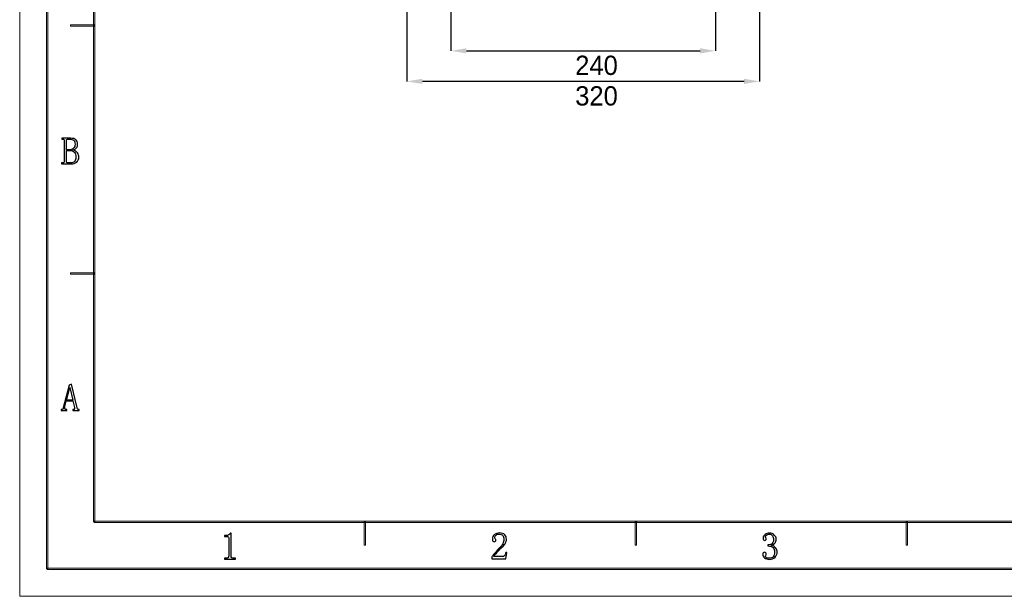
# Model space of a CAD drawing. Header units: millimetres. Extents: x -415 to 5, y -292 to 5.
# Tile 1 of 72: x -415 to -237, y -292 to -188. Entities that reach past the tile are written whole.
import ezdxf

# ---------------------------------------------------------------- set-up
doc = ezdxf.new("R2010")
doc.units = ezdxf.units.MM
doc.header["$MEASUREMENT"] = 0
doc.layers.add('layer 1', color=7, linetype='Continuous')
doc.styles.add('SLDTEXTSTYLE16', font='ARIAL.TTF', dxfattribs={"width": 0.948})
doc.dimstyles.new('SLDDIMSTYLE0', dxfattribs={"dimtxt": 3.5, "dimasz": 2.8, "dimexe": 0, "dimexo": 0.0625, "dimgap": 0.875, "dimtad": 2, "dimlfac": 5, "dimrnd": 1e-09, "dimzin": 12, "dimdsep": 46, "dimtxsty": 'SLDTEXTSTYLE16', "dimsah": 1, "dimcen": 0.09, "dimadec": 0, "dimazin": 3, "dimtfac": 1, "dimtofl": 0, "dimtmove": 0, "dimatfit": 3, "dimfxl": 1, "dimfrac": 2, "dimtolj": 1, "dimtzin": 12, "dimarcsym": 0})

# ---------------------------------------------------------------- blocks, each defined once
blk = doc.blocks.new('*D42')
at = {"color": 0, "linetype": 'Continuous', "lineweight": -2}
for p, q in [((-345.17, -179.23), (-345.17, -198.81)), ((-281.17, -179.23), (-281.17, -198.81)), ((-283.97, -198.81), (-342.37, -198.81))]:
    blk.add_line(p, q, dxfattribs=at)
at = {"color": 0}
for points in [[(-342.37, -198.34), (-342.37, -199.28), (-345.17, -198.81)], [(-283.97, -199.28), (-283.97, -198.34), (-281.17, -198.81)]]:
    blk.add_solid(points, dxfattribs=at)
at = {"layer": 'Defpoints', "color": 0}
for p in [(-345.17, -179.17), (-281.17, -179.17), (-345.17, -198.81)]:
    blk.add_point(p, dxfattribs=at)
at = {"color": 0, "lineweight": 18, "insert": (-310.76, -199.69), "char_height": 3.5, "attachment_point": 2, "style": 'SLDTEXTSTYLE16'}
blk.add_mtext('\\A1;320', dxfattribs=at)
blk = doc.blocks.new('*D43')
at = {"color": 0, "linetype": 'Continuous', "lineweight": -2}
for p, q in [((-337.17, -183.37), (-337.17, -193.27)), ((-289.17, -183.37), (-289.17, -193.27)), ((-334.37, -193.27), (-291.97, -193.27))]:
    blk.add_line(p, q, dxfattribs=at)
at = {"color": 0}
for points in [[(-334.37, -192.8), (-334.37, -193.74), (-337.17, -193.27)], [(-291.97, -193.74), (-291.97, -192.8), (-289.17, -193.27)]]:
    blk.add_solid(points, dxfattribs=at)
at = {"layer": 'Defpoints', "color": 0}
for p in [(-337.17, -183.31), (-289.17, -183.31), (-289.17, -193.27)]:
    blk.add_point(p, dxfattribs=at)
at = {"color": 0, "lineweight": 18, "insert": (-310.76, -194.15), "char_height": 3.5, "attachment_point": 2, "style": 'SLDTEXTSTYLE16'}
blk.add_mtext('\\A1;240', dxfattribs=at)

msp = doc.modelspace()

# ---------------------------------------------------------------- linework, layer by layer
at = {"layer": 'layer 1', "lineweight": 9}
for points in [[(-415.4364, -292.2202), (-415.4364, -292.2202), (-415.4364, 4.9484), (-415.4364, 4.9484)], [(-415.4364, -292.2202), (-415.4364, -292.2202), (-415.4364, 4.9484), (-415.4364, 4.9484)], [(-415.4364, -292.2202), (-415.4364, -292.2202), (-415.4364, 4.9484), (-415.4364, 4.9484)], [(-415.4364, -292.2202), (-415.4364, -292.2202), (-415.4364, 4.9484), (-415.4364, 4.9484)], [(-415.4364, -292.2202), (-415.4364, -292.2202), (-415.4364, 4.9484), (-415.4364, 4.9484)], [(-415.4364, -292.2202), (-415.4364, -292.2202), (-415.4364, 4.9484), (-415.4364, 4.9484)], [(-415.4364, -292.2202), (-415.4364, -292.2202), (-415.4364, 4.9484), (-415.4364, 4.9484)], [(-415.4364, -292.2202), (-415.4364, -292.2202), (-415.4364, 4.9484), (-415.4364, 4.9484)], [(-415.4364, -292.2202), (-415.4364, -292.2202), (-415.4364, 4.9484), (-415.4364, 4.9484)], [(-415.4364, -292.2202), (-415.4364, -292.2202), (-415.4364, 4.9484), (-415.4364, 4.9484)], [(-415.4364, -292.2202), (-415.4364, -292.2202), (-415.4364, 4.9484), (-415.4364, 4.9484)], [(-415.4364, -292.2202), (-415.4364, -292.2202), (-415.4364, 4.9484), (-415.4364, 4.9484)], [(-415.4364, -292.2202), (-415.4364, -292.2202), (-415.4364, 4.9484), (-415.4364, 4.9484)], [(-415.4364, -292.2202), (-415.4364, -292.2202), (-415.4364, 4.9484), (-415.4364, 4.9484)], [(-415.4364, -292.2202), (-415.4364, -292.2202), (-415.4364, 4.9484), (-415.4364, 4.9484)], [(-415.4364, -292.2202), (-415.4364, -292.2202), (-415.4364, 4.9484), (-415.4364, 4.9484)], [(-415.4364, -292.2202), (-415.4364, -292.2202), (-415.4364, 4.9484), (-415.4364, 4.9484)], [(-415.4364, -292.2202), (-415.4364, -292.2202), (-415.4364, 4.9484), (-415.4364, 4.9484)], [(-415.4364, -292.2202), (-415.4364, -292.2202), (-415.4364, 4.9484), (-415.4364, 4.9484)], [(-415.4364, -292.2202), (-415.4364, -292.2202), (-415.4364, 4.9484), (-415.4364, 4.9484)], [(-415.4364, -292.2202), (-415.4364, -292.2202), (-415.4364, 4.9484), (-415.4364, 4.9484)], [(-415.4364, -292.2202), (-415.4364, -292.2202), (-415.4364, -292.2202), (-415.4364, -292.2202)], [(-415.4364, -292.2202), (-415.4364, -292.2202), (-415.4364, -292.2202), (-415.4364, -292.2202)]]:
    msp.add_open_spline(points, degree=3, dxfattribs=at)
for points in [[(-410.314, -287.2174), (-410.314, -287.2174), (-410.5639, -287.2174), (-410.5639, -287.2174), (-410.5639, -287.2174), (-410.5639, -287.2174), (-410.5639, -0.0545), (-410.5639, -0.0545), (-410.5639, -0.0545), (-410.5639, -0.0545), (-410.314, -0.0545), (-410.314, -0.0545), (-410.314, -0.0545), (-410.314, -0.0545), (-410.314, -287.2174), (-410.314, -287.2174)], [(-401.8184, -278.7126), (-401.8184, -278.7126), (-402.0684, -278.7126), (-402.0684, -278.7126), (-402.0684, -278.7126), (-402.0684, -278.7126), (-402.0684, -8.5593), (-402.0684, -8.5593), (-402.0684, -8.5593), (-402.0684, -8.5593), (-401.8184, -8.5593), (-401.8184, -8.5593), (-401.8184, -8.5593), (-401.8184, -8.5593), (-401.8184, -278.7126), (-401.8184, -278.7126)], [(-406.1912, -188.7866), (-406.1912, -188.7866), (-406.1912, -188.5364), (-406.1912, -188.5364), (-406.1912, -188.5364), (-406.1912, -188.5364), (-401.9434, -188.5364), (-401.9434, -188.5364), (-401.9434, -188.5364), (-401.9434, -188.5364), (-401.9434, -188.7866), (-401.9434, -188.7866), (-401.9434, -188.7866), (-401.9434, -188.7866), (-406.1912, -188.7866), (-406.1912, -188.7866)], [(-406.1912, -233.8121), (-406.1912, -233.8121), (-406.1912, -233.5619), (-406.1912, -233.5619), (-406.1912, -233.5619), (-406.1912, -233.5619), (-401.9434, -233.5619), (-401.9434, -233.5619), (-401.9434, -233.5619), (-401.9434, -233.5619), (-401.9434, -233.8121), (-401.9434, -233.8121), (-401.9434, -233.8121), (-401.9434, -233.8121), (-406.1912, -233.8121), (-406.1912, -233.8121)], [(-352.6565, -282.965), (-352.6565, -282.965), (-352.9064, -282.965), (-352.9064, -282.965), (-352.9064, -282.965), (-352.9064, -282.965), (-352.9064, -278.7126), (-352.9064, -278.7126), (-352.9064, -278.7126), (-352.9064, -278.7126), (-352.6565, -278.7126), (-352.6565, -278.7126), (-352.6565, -278.7126), (-352.6565, -278.7126), (-352.6565, -282.965), (-352.6565, -282.965)], [(-303.4945, -282.965), (-303.4945, -282.965), (-303.7444, -282.965), (-303.7444, -282.965), (-303.7444, -282.965), (-303.7444, -282.965), (-303.7444, -278.7126), (-303.7444, -278.7126), (-303.7444, -278.7126), (-303.7444, -278.7126), (-303.4945, -278.7126), (-303.4945, -278.7126), (-303.4945, -278.7126), (-303.4945, -278.7126), (-303.4945, -282.965), (-303.4945, -282.965)], [(-254.3325, -282.965), (-254.3325, -282.965), (-254.5825, -282.965), (-254.5825, -282.965), (-254.5825, -282.965), (-254.5825, -282.965), (-254.5825, -278.7126), (-254.5825, -278.7126), (-254.5825, -278.7126), (-254.5825, -278.7126), (-254.3325, -278.7126), (-254.3325, -278.7126), (-254.3325, -278.7126), (-254.3325, -278.7126), (-254.3325, -282.965), (-254.3325, -282.965)]]:
    msp.add_open_spline(points, degree=3, knots=[0, 0, 0, 0, 0.2, 0.2, 0.2, 0.2, 0.4, 0.4, 0.4, 0.4, 0.6, 0.6, 0.6, 0.6, 1, 1, 1, 1], dxfattribs=at)
at = {"layer": 'layer 1'}
for points, knots in [([(-407.8266, -213.7794), (-407.8266, -213.7794), (-407.8266, -213.6162), (-407.8266, -213.6162), (-407.8266, -213.6162), (-407.8266, -213.6162), (-407.6091, -213.6162), (-407.6091, -213.6162), (-407.6091, -213.6162), (-407.519, -213.6162), (-407.4554, -213.5988), (-407.4194, -213.5617), (-407.4194, -213.5617), (-407.3836, -213.5258), (-407.365, -213.4714), (-407.365, -213.3996), (-407.365, -213.3996), (-407.365, -213.3996), (-407.365, -209.5179), (-407.365, -209.5179), (-407.365, -209.5179), (-407.365, -209.4461), (-407.3836, -209.3916), (-407.4194, -209.3558), (-407.4194, -209.3558), (-407.4554, -209.3187), (-407.519, -209.3013), (-407.6091, -209.3013), (-407.6091, -209.3013), (-407.6091, -209.3013), (-407.7722, -209.3013), (-407.7722, -209.3013), (-407.7722, -209.3013), (-407.7722, -209.3013), (-407.7722, -209.1381), (-407.7722, -209.1381), (-407.7722, -209.1381), (-407.7722, -209.1381), (-406.199, -209.1381), (-406.199, -209.1381), (-406.199, -209.1381), (-405.7653, -209.1381), (-405.4448, -209.2237), (-405.2366, -209.3964), (-405.2366, -209.3964), (-405.0295, -209.5677), (-404.9255, -209.8352), (-404.9255, -210.1965), (-404.9255, -210.1965), (-404.9255, -210.4501), (-404.9798, -210.6585), (-405.0874, -210.8207), (-405.0874, -210.8207), (-405.1961, -210.9839), (-405.4228, -211.1287), (-405.7653, -211.2549), (-405.7653, -211.2549), (-405.35, -211.3824), (-405.07, -211.563), (-404.9255, -211.798), (-404.9255, -211.798), (-404.7808, -212.0332), (-404.7079, -212.296), (-404.7079, -212.5855), (-404.7079, -212.5855), (-404.7079, -212.9468), (-404.8352, -213.2363), (-405.0874, -213.454), (-405.0874, -213.454), (-405.3407, -213.6706), (-405.6843, -213.7794), (-406.1182, -213.7794), (-406.1182, -213.7794), (-406.1182, -213.7794), (-407.8266, -213.7794), (-407.8266, -213.7794)], [0, 0, 0, 0, 0.05, 0.05, 0.05, 0.05, 0.1, 0.1, 0.1, 0.1, 0.15, 0.15, 0.15, 0.15, 0.2, 0.2, 0.2, 0.2, 0.25, 0.25, 0.25, 0.25, 0.3, 0.3, 0.3, 0.3, 0.35, 0.35, 0.35, 0.35, 0.4, 0.4, 0.4, 0.4, 0.45, 0.45, 0.45, 0.45, 0.5, 0.5, 0.5, 0.5, 0.55, 0.55, 0.55, 0.55, 0.6, 0.6, 0.6, 0.6, 0.65, 0.65, 0.65, 0.65, 0.7, 0.7, 0.7, 0.7, 0.75, 0.75, 0.75, 0.75, 0.8, 0.8, 0.8, 0.8, 0.85, 0.85, 0.85, 0.85, 0.9, 0.9, 0.9, 0.9, 1, 1, 1, 1]), ([(-405.3859, -210.1965), (-405.3859, -209.8711), (-405.476, -209.6406), (-405.6578, -209.5051), (-405.6578, -209.5051), (-405.8382, -209.3685), (-406.0729, -209.3013), (-406.3622, -209.3013), (-406.3622, -209.3013), (-406.3622, -209.3013), (-406.6873, -209.3013), (-406.6873, -209.3013), (-406.6873, -209.3013), (-406.7601, -209.3013), (-406.8191, -209.3187), (-406.8642, -209.3558), (-406.8642, -209.3558), (-406.9092, -209.3916), (-406.9312, -209.4461), (-406.9312, -209.5179), (-406.9312, -209.5179), (-406.9312, -209.5179), (-406.9312, -211.2005), (-406.9312, -211.2005), (-406.9312, -211.2005), (-406.9312, -211.2005), (-406.2269, -211.2005), (-406.2269, -211.2005), (-406.2269, -211.2005), (-406.0279, -211.2005), (-405.8382, -211.1194), (-405.6578, -210.9562), (-405.6578, -210.9562), (-405.476, -210.794), (-405.3859, -210.5404), (-405.3859, -210.1965)], [0, 0, 0, 0, 0.1, 0.1, 0.1, 0.1, 0.2, 0.2, 0.2, 0.2, 0.3, 0.3, 0.3, 0.3, 0.4, 0.4, 0.4, 0.4, 0.5, 0.5, 0.5, 0.5, 0.6, 0.6, 0.6, 0.6, 0.7, 0.7, 0.7, 0.7, 0.8, 0.8, 0.8, 0.8, 1, 1, 1, 1]), ([(-406.199, -213.6162), (-405.8925, -213.6162), (-405.6531, -213.5212), (-405.4807, -213.3313), (-405.4807, -213.3313), (-405.3095, -213.1413), (-405.2239, -212.875), (-405.2239, -212.5311), (-405.2239, -212.5311), (-405.2239, -212.1327), (-405.3141, -211.8385), (-405.4946, -211.6487), (-405.4946, -211.6487), (-405.675, -211.4588), (-405.9468, -211.3638), (-406.3078, -211.3638), (-406.3078, -211.3638), (-406.3078, -211.3638), (-406.9312, -211.3638), (-406.9312, -211.3638), (-406.9312, -211.3638), (-406.9312, -211.3638), (-406.9312, -213.3996), (-406.9312, -213.3996), (-406.9312, -213.3996), (-406.9312, -213.4714), (-406.9092, -213.5258), (-406.8642, -213.5617), (-406.8642, -213.5617), (-406.8191, -213.5988), (-406.7601, -213.6162), (-406.6873, -213.6162), (-406.6873, -213.6162), (-406.6873, -213.6162), (-406.199, -213.6162), (-406.199, -213.6162)], [0, 0, 0, 0, 0.1, 0.1, 0.1, 0.1, 0.2, 0.2, 0.2, 0.2, 0.3, 0.3, 0.3, 0.3, 0.4, 0.4, 0.4, 0.4, 0.5, 0.5, 0.5, 0.5, 0.6, 0.6, 0.6, 0.6, 0.7, 0.7, 0.7, 0.7, 0.8, 0.8, 0.8, 0.8, 1, 1, 1, 1]), ([(-405.7645, -256.781), (-405.7645, -256.781), (-406.985, -256.781), (-406.985, -256.781), (-406.985, -256.781), (-406.985, -256.781), (-407.229, -257.8128), (-407.229, -257.8128), (-407.229, -257.8128), (-407.2649, -257.9749), (-407.2649, -258.1069), (-407.229, -258.2054), (-407.229, -258.2054), (-407.192, -258.305), (-407.111, -258.3547), (-406.985, -258.3547), (-406.985, -258.3547), (-406.985, -258.3547), (-406.9028, -258.3547), (-406.9028, -258.3547), (-406.9028, -258.3547), (-406.9028, -258.3547), (-406.9028, -258.518), (-406.9028, -258.518), (-406.9028, -258.518), (-406.9028, -258.518), (-407.9069, -258.518), (-407.9069, -258.518), (-407.9069, -258.518), (-407.9069, -258.518), (-407.9069, -258.3547), (-407.9069, -258.3547), (-407.9069, -258.3547), (-407.9069, -258.3547), (-407.8249, -258.3547), (-407.8249, -258.3547), (-407.8249, -258.3547), (-407.7531, -258.3547), (-407.6895, -258.3327), (-407.635, -258.2876), (-407.635, -258.2876), (-407.5806, -258.2424), (-407.5448, -258.1648), (-407.5263, -258.0571), (-407.5263, -258.0571), (-407.5263, -258.0571), (-406.4691, -253.9044), (-406.4691, -253.9044), (-406.4691, -253.9044), (-406.4691, -253.9044), (-406.063, -253.7678), (-406.063, -253.7678), (-406.063, -253.7678), (-406.063, -253.7678), (-405.0324, -258.0571), (-405.0324, -258.0571), (-405.0324, -258.0571), (-404.9965, -258.1648), (-404.9513, -258.2424), (-404.897, -258.2876), (-404.897, -258.2876), (-404.8426, -258.3327), (-404.779, -258.3547), (-404.7073, -258.3547), (-404.7073, -258.3547), (-404.7073, -258.3547), (-404.6263, -258.3547), (-404.6263, -258.3547), (-404.6263, -258.3547), (-404.6263, -258.3547), (-404.6263, -258.518), (-404.6263, -258.518), (-404.6263, -258.518), (-404.6263, -258.518), (-405.7912, -258.518), (-405.7912, -258.518), (-405.7912, -258.518), (-405.7912, -258.518), (-405.7912, -258.3547), (-405.7912, -258.3547), (-405.7912, -258.3547), (-405.7912, -258.3547), (-405.6837, -258.3547), (-405.6837, -258.3547), (-405.6837, -258.3547), (-405.5749, -258.3547), (-405.5066, -258.3234), (-405.48, -258.2597), (-405.48, -258.2597), (-405.4522, -258.1972), (-405.4569, -258.1023), (-405.4939, -257.9749), (-405.4939, -257.9749), (-405.4939, -257.9749), (-405.7645, -256.781), (-405.7645, -256.781)], [0, 0, 0, 0, 0.04, 0.04, 0.04, 0.04, 0.08, 0.08, 0.08, 0.08, 0.12, 0.12, 0.12, 0.12, 0.16, 0.16, 0.16, 0.16, 0.2, 0.2, 0.2, 0.2, 0.24, 0.24, 0.24, 0.24, 0.28, 0.28, 0.28, 0.28, 0.32, 0.32, 0.32, 0.32, 0.36, 0.36, 0.36, 0.36, 0.4, 0.4, 0.4, 0.4, 0.44, 0.44, 0.44, 0.44, 0.48, 0.48, 0.48, 0.48, 0.52, 0.52, 0.52, 0.52, 0.56, 0.56, 0.56, 0.56, 0.6, 0.6, 0.6, 0.6, 0.64, 0.64, 0.64, 0.64, 0.68, 0.68, 0.68, 0.68, 0.72, 0.72, 0.72, 0.72, 0.76, 0.76, 0.76, 0.76, 0.8, 0.8, 0.8, 0.8, 0.84, 0.84, 0.84, 0.84, 0.88, 0.88, 0.88, 0.88, 0.92, 0.92, 0.92, 0.92, 1, 1, 1, 1]), ([(-406.3338, -254.3654), (-406.3338, -254.3654), (-406.3614, -254.3654), (-406.3614, -254.3654), (-406.3614, -254.3654), (-406.3614, -254.3654), (-406.9305, -256.6177), (-406.9305, -256.6177), (-406.9305, -256.6177), (-406.9305, -256.6177), (-405.7912, -256.6177), (-405.7912, -256.6177), (-405.7912, -256.6177), (-405.7912, -256.6177), (-406.3338, -254.3654), (-406.3338, -254.3654)], [0, 0, 0, 0, 0.2, 0.2, 0.2, 0.2, 0.4, 0.4, 0.4, 0.4, 0.6, 0.6, 0.6, 0.6, 1, 1, 1, 1]), ([(-377.0768, -280.7714), (-377.0768, -280.7714), (-377.0768, -284.8963), (-377.0768, -284.8963), (-377.0768, -284.8963), (-377.0768, -285.0411), (-377.0317, -285.1499), (-376.9415, -285.2228), (-376.9415, -285.2228), (-376.8512, -285.2947), (-376.7251, -285.3306), (-376.5621, -285.3306), (-376.5621, -285.3306), (-376.5621, -285.3306), (-376.2914, -285.3306), (-376.2914, -285.3306), (-376.2914, -285.3306), (-376.2914, -285.3306), (-376.2914, -285.4939), (-376.2914, -285.4939), (-376.2914, -285.4939), (-376.2914, -285.4939), (-378.2706, -285.4939), (-378.2706, -285.4939), (-378.2706, -285.4939), (-378.2706, -285.4939), (-378.2706, -285.3306), (-378.2706, -285.3306), (-378.2706, -285.3306), (-378.2706, -285.3306), (-378.0265, -285.3306), (-378.0265, -285.3306), (-378.0265, -285.3306), (-377.8461, -285.3306), (-377.7142, -285.2947), (-377.6332, -285.2228), (-377.6332, -285.2228), (-377.5523, -285.1499), (-377.5106, -285.0411), (-377.5106, -284.8963), (-377.5106, -284.8963), (-377.5106, -284.8963), (-377.5106, -281.6121), (-377.5106, -281.6121), (-377.5106, -281.6121), (-377.5106, -281.5403), (-377.5337, -281.4813), (-377.5788, -281.4361), (-377.5788, -281.4361), (-377.624, -281.3909), (-377.6923, -281.3678), (-377.7824, -281.3678), (-377.7824, -281.3678), (-377.7824, -281.3678), (-378.2706, -281.3678), (-378.2706, -281.3678), (-378.2706, -281.3678), (-378.2706, -281.3678), (-378.2706, -281.2057), (-378.2706, -281.2057), (-378.2706, -281.2057), (-378.2706, -281.2057), (-378.0265, -281.2057), (-378.0265, -281.2057), (-378.0265, -281.2057), (-377.8091, -281.2057), (-377.6332, -281.1698), (-377.4979, -281.0968), (-377.4979, -281.0968), (-377.3625, -281.025), (-377.2584, -280.9162), (-377.1855, -280.7714), (-377.1855, -280.7714), (-377.1855, -280.7714), (-377.0768, -280.7714), (-377.0768, -280.7714)], [0, 0, 0, 0, 0.05, 0.05, 0.05, 0.05, 0.1, 0.1, 0.1, 0.1, 0.15, 0.15, 0.15, 0.15, 0.2, 0.2, 0.2, 0.2, 0.25, 0.25, 0.25, 0.25, 0.3, 0.3, 0.3, 0.3, 0.35, 0.35, 0.35, 0.35, 0.4, 0.4, 0.4, 0.4, 0.45, 0.45, 0.45, 0.45, 0.5, 0.5, 0.5, 0.5, 0.55, 0.55, 0.55, 0.55, 0.6, 0.6, 0.6, 0.6, 0.65, 0.65, 0.65, 0.65, 0.7, 0.7, 0.7, 0.7, 0.75, 0.75, 0.75, 0.75, 0.8, 0.8, 0.8, 0.8, 0.85, 0.85, 0.85, 0.85, 0.9, 0.9, 0.9, 0.9, 1, 1, 1, 1]), ([(-327.5709, -281.9298), (-327.5709, -281.6033), (-327.6427, -281.3543), (-327.7872, -281.1828), (-327.7872, -281.1828), (-327.9319, -281.0115), (-328.1493, -280.9246), (-328.4385, -280.9246), (-328.4385, -280.9246), (-328.6549, -280.9246), (-328.8399, -280.9837), (-328.9937, -281.1019), (-328.9937, -281.1019), (-329.1476, -281.2188), (-329.224, -281.3682), (-329.224, -281.5488), (-329.224, -281.5488), (-329.224, -281.6577), (-329.1927, -281.748), (-329.1291, -281.821), (-329.1291, -281.821), (-329.0666, -281.8927), (-329.0342, -281.9657), (-329.0342, -282.0375), (-329.0342, -282.0375), (-329.0342, -282.1279), (-329.0573, -282.1961), (-329.1025, -282.2414), (-329.1025, -282.2414), (-329.1476, -282.2865), (-329.2158, -282.3096), (-329.3061, -282.3096), (-329.3061, -282.3096), (-329.4137, -282.3096), (-329.5005, -282.2772), (-329.5629, -282.2147), (-329.5629, -282.2147), (-329.6266, -282.151), (-329.6578, -282.0467), (-329.6578, -281.902), (-329.6578, -281.902), (-329.6578, -281.5222), (-329.5224, -281.2326), (-329.2518, -281.0335), (-329.2518, -281.0335), (-328.9799, -280.8343), (-328.6907, -280.7347), (-328.3841, -280.7347), (-328.3841, -280.7347), (-327.9504, -280.7347), (-327.6299, -280.8436), (-327.4217, -281.0613), (-327.4217, -281.0613), (-327.2135, -281.2779), (-327.1094, -281.5488), (-327.1094, -281.8754), (-327.1094, -281.8754), (-327.1094, -282.0919), (-327.1592, -282.3096), (-327.2586, -282.5262), (-327.2586, -282.5262), (-327.3582, -282.7439), (-327.5165, -282.9512), (-327.7328, -283.1504), (-327.7328, -283.1504), (-328.257, -283.6576), (-328.6594, -284.0687), (-328.9393, -284.386), (-328.9393, -284.386), (-329.2205, -284.7021), (-329.387, -284.9152), (-329.4414, -285.0229), (-329.4414, -285.0229), (-329.4414, -285.0229), (-327.8416, -285.0229), (-327.8416, -285.0229), (-327.8416, -285.0229), (-327.6785, -285.0229), (-327.5432, -284.9604), (-327.4355, -284.833), (-327.4355, -284.833), (-327.3268, -284.7068), (-327.254, -284.5168), (-327.2181, -284.2632), (-327.2181, -284.2632), (-327.2181, -284.2632), (-327.055, -284.2632), (-327.055, -284.2632), (-327.055, -284.2632), (-327.055, -284.2632), (-327.2181, -285.4305), (-327.2181, -285.4305), (-327.2181, -285.4305), (-327.2181, -285.4305), (-329.7399, -285.4305), (-329.7399, -285.4305), (-329.7399, -285.4305), (-329.7399, -285.4305), (-329.7399, -285.0773), (-329.7399, -285.0773), (-329.7399, -285.0773), (-329.6496, -284.9152), (-329.5005, -284.7068), (-329.2922, -284.4532), (-329.2922, -284.4532), (-329.084, -284.1995), (-328.8087, -283.9019), (-328.4651, -283.558), (-328.4651, -283.558), (-328.1585, -283.25), (-327.9319, -282.9605), (-327.7872, -282.6895), (-327.7872, -282.6895), (-327.6427, -282.4174), (-327.5709, -282.1649), (-327.5709, -281.9298)], [0, 0, 0, 0, 0.03333333, 0.03333333, 0.03333333, 0.03333333, 0.06666667, 0.06666667, 0.06666667, 0.06666667, 0.1, 0.1, 0.1, 0.1, 0.13333333, 0.13333333, 0.13333333, 0.13333333, 0.16666667, 0.16666667, 0.16666667, 0.16666667, 0.2, 0.2, 0.2, 0.2, 0.23333333, 0.23333333, 0.23333333, 0.23333333, 0.26666667, 0.26666667, 0.26666667, 0.26666667, 0.3, 0.3, 0.3, 0.3, 0.33333333, 0.33333333, 0.33333333, 0.33333333, 0.36666667, 0.36666667, 0.36666667, 0.36666667, 0.4, 0.4, 0.4, 0.4, 0.43333333, 0.43333333, 0.43333333, 0.43333333, 0.46666667, 0.46666667, 0.46666667, 0.46666667, 0.5, 0.5, 0.5, 0.5, 0.53333333, 0.53333333, 0.53333333, 0.53333333, 0.56666667, 0.56666667, 0.56666667, 0.56666667, 0.6, 0.6, 0.6, 0.6, 0.63333333, 0.63333333, 0.63333333, 0.63333333, 0.66666667, 0.66666667, 0.66666667, 0.66666667, 0.7, 0.7, 0.7, 0.7, 0.73333333, 0.73333333, 0.73333333, 0.73333333, 0.76666667, 0.76666667, 0.76666667, 0.76666667, 0.8, 0.8, 0.8, 0.8, 0.83333333, 0.83333333, 0.83333333, 0.83333333, 0.86666667, 0.86666667, 0.86666667, 0.86666667, 0.9, 0.9, 0.9, 0.9, 0.93333333, 0.93333333, 0.93333333, 0.93333333, 1, 1, 1, 1]), ([(-277.9808, -284.2187), (-277.9808, -284.5626), (-278.108, -284.8648), (-278.3613, -285.1277), (-278.3613, -285.1277), (-278.6135, -285.3906), (-278.9663, -285.5214), (-279.4186, -285.5214), (-279.4186, -285.5214), (-279.7437, -285.5214), (-280.0236, -285.4311), (-280.2584, -285.2493), (-280.2584, -285.2493), (-280.4932, -285.0686), (-280.6113, -284.8613), (-280.6113, -284.625), (-280.6113, -284.625), (-280.6113, -284.5174), (-280.5754, -284.4224), (-280.5025, -284.3402), (-280.5025, -284.3402), (-280.4308, -284.2591), (-280.3579, -284.2187), (-280.2862, -284.2187), (-280.2862, -284.2187), (-280.1775, -284.2187), (-280.1, -284.2591), (-280.0548, -284.3402), (-280.0548, -284.3402), (-280.0097, -284.4224), (-279.9878, -284.4896), (-279.9878, -284.5441), (-279.9878, -284.5441), (-279.9878, -284.6343), (-280.005, -284.712), (-280.0421, -284.7745), (-280.0421, -284.7745), (-280.078, -284.8381), (-280.0965, -284.8972), (-280.0965, -284.9516), (-280.0965, -284.9516), (-280.0965, -285.0593), (-280.0283, -285.1508), (-279.8929, -285.2226), (-279.8929, -285.2226), (-279.7575, -285.2956), (-279.6083, -285.3315), (-279.4452, -285.3315), (-279.4452, -285.3315), (-279.1202, -285.3315), (-278.8761, -285.2365), (-278.713, -285.0466), (-278.713, -285.0466), (-278.551, -284.8567), (-278.4689, -284.5626), (-278.4689, -284.1642), (-278.4689, -284.1642), (-278.4689, -283.8388), (-278.5557, -283.5759), (-278.7269, -283.3768), (-278.7269, -283.3768), (-278.8981, -283.1775), (-279.2196, -283.0779), (-279.6893, -283.0779), (-279.6893, -283.0779), (-279.6893, -283.0779), (-279.6893, -282.8881), (-279.6893, -282.8881), (-279.6893, -282.8881), (-279.3272, -282.8881), (-279.0612, -282.8023), (-278.8899, -282.631), (-278.8899, -282.631), (-278.7176, -282.4584), (-278.632, -282.2187), (-278.632, -281.9119), (-278.632, -281.9119), (-278.632, -281.6582), (-278.7003, -281.437), (-278.8356, -281.2459), (-278.8356, -281.2459), (-278.971, -281.0561), (-279.1827, -280.9611), (-279.4718, -280.9611), (-279.4718, -280.9611), (-279.599, -280.9611), (-279.7344, -280.9935), (-279.879, -281.0561), (-279.879, -281.0561), (-280.0236, -281.1198), (-280.0965, -281.224), (-280.0965, -281.3687), (-280.0965, -281.3687), (-280.0965, -281.5135), (-280.078, -281.6037), (-280.0421, -281.6397), (-280.0421, -281.6397), (-280.005, -281.6767), (-279.9878, -281.7219), (-279.9878, -281.7752), (-279.9878, -281.7752), (-279.9878, -281.8667), (-280.005, -281.9384), (-280.0421, -281.9929), (-280.0421, -281.9929), (-280.078, -282.0474), (-280.1416, -282.074), (-280.2319, -282.074), (-280.2319, -282.074), (-280.3035, -282.074), (-280.3718, -282.0474), (-280.4355, -281.9929), (-280.4355, -281.9929), (-280.498, -281.9384), (-280.5303, -281.8389), (-280.5303, -281.6941), (-280.5303, -281.6941), (-280.5303, -281.4232), (-280.4123, -281.2008), (-280.1775, -281.0294), (-280.1775, -281.0294), (-279.9427, -280.858), (-279.6707, -280.7711), (-279.3643, -280.7711), (-279.3643, -280.7711), (-279.0022, -280.7711), (-278.713, -280.8846), (-278.4966, -281.1105), (-278.4966, -281.1105), (-278.2792, -281.3374), (-278.1705, -281.5772), (-278.1705, -281.8296), (-278.1705, -281.8296), (-278.1705, -282.1017), (-278.2387, -282.3322), (-278.3741, -282.5221), (-278.3741, -282.5221), (-278.5094, -282.712), (-278.7223, -282.8522), (-279.0114, -282.9425), (-279.0114, -282.9425), (-278.6135, -283.0872), (-278.3428, -283.2771), (-278.1982, -283.5122), (-278.1982, -283.5122), (-278.0537, -283.7485), (-277.9808, -283.9835), (-277.9808, -284.2187)], [0, 0, 0, 0, 0.02631579, 0.02631579, 0.02631579, 0.02631579, 0.05263158, 0.05263158, 0.05263158, 0.05263158, 0.07894737, 0.07894737, 0.07894737, 0.07894737, 0.10526316, 0.10526316, 0.10526316, 0.10526316, 0.13157895, 0.13157895, 0.13157895, 0.13157895, 0.15789474, 0.15789474, 0.15789474, 0.15789474, 0.18421053, 0.18421053, 0.18421053, 0.18421053, 0.21052632, 0.21052632, 0.21052632, 0.21052632, 0.23684211, 0.23684211, 0.23684211, 0.23684211, 0.26315789, 0.26315789, 0.26315789, 0.26315789, 0.28947368, 0.28947368, 0.28947368, 0.28947368, 0.31578947, 0.31578947, 0.31578947, 0.31578947, 0.34210526, 0.34210526, 0.34210526, 0.34210526, 0.36842105, 0.36842105, 0.36842105, 0.36842105, 0.39473684, 0.39473684, 0.39473684, 0.39473684, 0.42105263, 0.42105263, 0.42105263, 0.42105263, 0.44736842, 0.44736842, 0.44736842, 0.44736842, 0.47368421, 0.47368421, 0.47368421, 0.47368421, 0.5, 0.5, 0.5, 0.5, 0.52631579, 0.52631579, 0.52631579, 0.52631579, 0.55263158, 0.55263158, 0.55263158, 0.55263158, 0.57894737, 0.57894737, 0.57894737, 0.57894737, 0.60526316, 0.60526316, 0.60526316, 0.60526316, 0.63157895, 0.63157895, 0.63157895, 0.63157895, 0.65789474, 0.65789474, 0.65789474, 0.65789474, 0.68421053, 0.68421053, 0.68421053, 0.68421053, 0.71052632, 0.71052632, 0.71052632, 0.71052632, 0.73684211, 0.73684211, 0.73684211, 0.73684211, 0.76315789, 0.76315789, 0.76315789, 0.76315789, 0.78947368, 0.78947368, 0.78947368, 0.78947368, 0.81578947, 0.81578947, 0.81578947, 0.81578947, 0.84210526, 0.84210526, 0.84210526, 0.84210526, 0.86842105, 0.86842105, 0.86842105, 0.86842105, 0.89473684, 0.89473684, 0.89473684, 0.89473684, 0.92105263, 0.92105263, 0.92105263, 0.92105263, 0.94736842, 0.94736842, 0.94736842, 0.94736842, 1, 1, 1, 1])]:
    msp.add_open_spline(points, degree=3, knots=knots, dxfattribs=at)
at = {"layer": 'layer 1', "color": 7, "lineweight": 9}
for points in [[(-401.9434, -278.8377), (-401.9434, -278.8377), (-401.9434, -278.5875), (-401.9434, -278.5875), (-401.9434, -278.5875), (-401.9434, -278.5875), (-8.6478, -278.5875), (-8.6478, -278.5875), (-8.6478, -278.5875), (-8.6478, -278.5875), (-8.6478, -278.8377), (-8.6478, -278.8377), (-8.6478, -278.8377), (-8.6478, -278.8377), (-401.9434, -278.8377), (-401.9434, -278.8377)], [(-410.439, -287.3425), (-410.439, -287.3425), (-410.439, -287.0923), (-410.439, -287.0923), (-410.439, -287.0923), (-410.439, -287.0923), (-0.1522, -287.0923), (-0.1522, -287.0923), (-0.1522, -287.0923), (-0.1522, -287.0923), (-0.1522, -287.3425), (-0.1522, -287.3425), (-0.1522, -287.3425), (-0.1522, -287.3425), (-410.439, -287.3425), (-410.439, -287.3425)]]:
    msp.add_open_spline(points, degree=3, knots=[0, 0, 0, 0, 0.2, 0.2, 0.2, 0.2, 0.4, 0.4, 0.4, 0.4, 0.6, 0.6, 0.6, 0.6, 1, 1, 1, 1], dxfattribs=at)
msp.add_open_spline([(-415.4364, -292.2202), (-415.4364, -292.2202), (4.8452, -292.2202), (4.8452, -292.2202)], degree=3, dxfattribs=at)
msp.add_open_spline([(-415.4364, -292.2202), (-415.4364, -292.2202), (4.8452, -292.2202), (4.8452, -292.2202)], degree=3, dxfattribs=at)
msp.add_open_spline([(-415.4364, -292.2202), (-415.4364, -292.2202), (4.8452, -292.2202), (4.8452, -292.2202)], degree=3, dxfattribs=at)
msp.add_open_spline([(-415.4364, -292.2202), (-415.4364, -292.2202), (4.8452, -292.2202), (4.8452, -292.2202)], degree=3, dxfattribs=at)
msp.add_open_spline([(-415.4364, -292.2202), (-415.4364, -292.2202), (4.8452, -292.2202), (4.8452, -292.2202)], degree=3, dxfattribs=at)
msp.add_open_spline([(-415.4364, -292.2202), (-415.4364, -292.2202), (4.8452, -292.2202), (4.8452, -292.2202)], degree=3, dxfattribs=at)
msp.add_open_spline([(-415.4364, -292.2202), (-415.4364, -292.2202), (4.8452, -292.2202), (4.8452, -292.2202)], degree=3, dxfattribs=at)
msp.add_open_spline([(-415.4364, -292.2202), (-415.4364, -292.2202), (4.8452, -292.2202), (4.8452, -292.2202)], degree=3, dxfattribs=at)
msp.add_open_spline([(-415.4364, -292.2202), (-415.4364, -292.2202), (4.8452, -292.2202), (4.8452, -292.2202)], degree=3, dxfattribs=at)
msp.add_open_spline([(-415.4364, -292.2202), (-415.4364, -292.2202), (4.8452, -292.2202), (4.8452, -292.2202)], degree=3, dxfattribs=at)
msp.add_open_spline([(-415.4364, -292.2202), (-415.4364, -292.2202), (4.8452, -292.2202), (4.8452, -292.2202)], degree=3, dxfattribs=at)
msp.add_open_spline([(-415.4364, -292.2202), (-415.4364, -292.2202), (4.8452, -292.2202), (4.8452, -292.2202)], degree=3, dxfattribs=at)
msp.add_open_spline([(-415.4364, -292.2202), (-415.4364, -292.2202), (4.8452, -292.2202), (4.8452, -292.2202)], degree=3, dxfattribs=at)
msp.add_open_spline([(-415.4364, -292.2202), (-415.4364, -292.2202), (4.8452, -292.2202), (4.8452, -292.2202)], degree=3, dxfattribs=at)
msp.add_open_spline([(-415.4364, -292.2202), (-415.4364, -292.2202), (4.8452, -292.2202), (4.8452, -292.2202)], degree=3, dxfattribs=at)
msp.add_open_spline([(-415.4364, -292.2202), (-415.4364, -292.2202), (4.8452, -292.2202), (4.8452, -292.2202)], degree=3, dxfattribs=at)
msp.add_open_spline([(-415.4364, -292.2202), (-415.4364, -292.2202), (4.8452, -292.2202), (4.8452, -292.2202)], degree=3, dxfattribs=at)
msp.add_open_spline([(-415.4364, -292.2202), (-415.4364, -292.2202), (4.8452, -292.2202), (4.8452, -292.2202)], degree=3, dxfattribs=at)
msp.add_open_spline([(-415.4364, -292.2202), (-415.4364, -292.2202), (4.8452, -292.2202), (4.8452, -292.2202)], degree=3, dxfattribs=at)
msp.add_open_spline([(-415.4364, -292.2202), (-415.4364, -292.2202), (4.8452, -292.2202), (4.8452, -292.2202)], degree=3, dxfattribs=at)
msp.add_open_spline([(-415.4364, -292.2202), (-415.4364, -292.2202), (4.8452, -292.2202), (4.8452, -292.2202)], degree=3, dxfattribs=at)

# ---------------------------------------------------------------- dimensions: what is measured, and where the dimension line sits
at = {"color": 3, "linetype": 'Continuous', "lineweight": 18}
for base, p1, p2, picture, middle in [((-345.1691, -198.8112), (-281.1691, -179.1717), (-345.1691, -179.1717), '*D42', (-310.7643, -198.8112)), ((-289.1691, -193.2703), (-337.1691, -183.3117), (-289.1691, -183.3117), '*D43', (-310.7643, -193.2703))]:
    dim = msp.add_linear_dim(base=base, p1=p1, p2=p2, dimstyle='SLDDIMSTYLE0', dxfattribs=at)
    dim.commit()
    dim.dimension.update_dxf_attribs({"geometry": picture, "text_midpoint": middle, "dimtype": 160})

doc.saveas('drawing.dxf')
